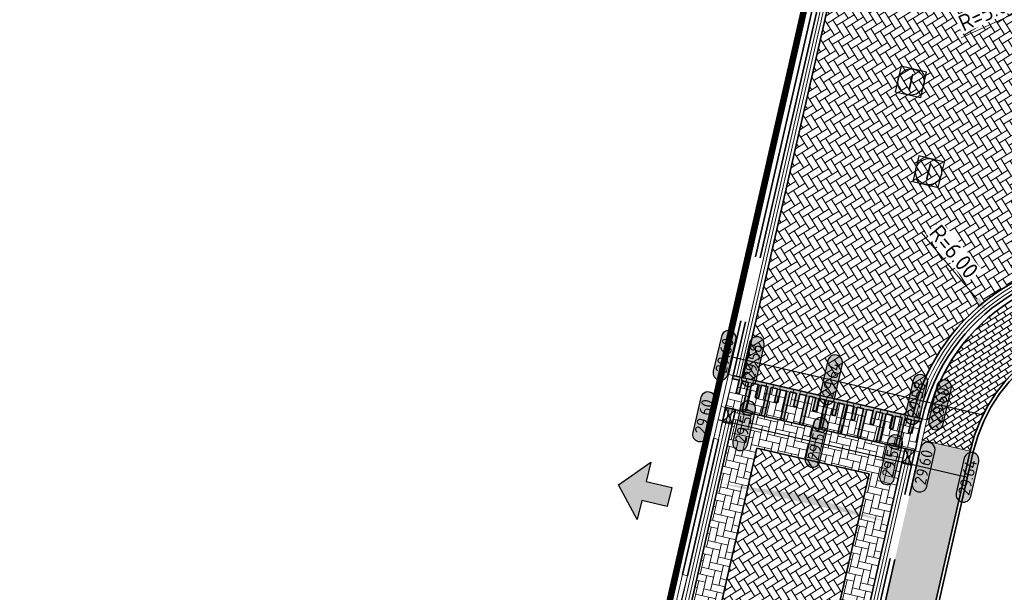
# Model space of a CAD drawing. Header units: metres. Extents: x 199937 to 201628, y 374508 to 375260.
# Tile 77 of 183: x 201094 to 201124, y 374930 to 374948. Entities that reach past the tile are written whole.
import ezdxf
from ezdxf.enums import TextEntityAlignment as Align

# ---------------------------------------------------------------- set-up
doc = ezdxf.new("R2010")
doc.units = ezdxf.units.M
for name, pattern in [('VH-OPSLUITBAND_100X200', [16, 8, -2, 4, -2]), ('VH-OPSLUITBAND_150X250', [24, 16, -2, 4, -2]), ('VH-TROTTOIRBAND_130-150', [15, 5, -2, 2, -2, 2, -2]), ('XX-PROJECTGRENS', [18, 12, -3, 0, -3])]:
    doc.linetypes.add(name, pattern=pattern)
doc.layers.add('000___INRIT-PIJL', color=252, linetype='Continuous')
doc.layers.add('N-WE-KG-GRENS_PROJECT-G', color=7, linetype='XX-PROJECTGRENS', lineweight=35, transparency=0.45)
for name, color, linetype, lineweight in [('N-WE-OG-HOOGTELIJN-G', 7, 'Continuous', 25), ('N-WE-RI-ITR_RIOOLPUT-S', 84, 'Continuous', 25), ('N-WE-RI-KOLK-S', 7, 'Continuous', 25), ('N-WE-RI-VWA_RIOOLPUT-S', 20, 'Continuous', 25), ('N-WE-VH-DREMPEL-G', 30, 'Continuous', 35), ('N-WE-VH-DWARSHELLING-S', 7, 'Continuous', 25), ('N-WE-VH-GOOT-G', 170, 'Continuous', 35), ('N-WE-VH-KANTOPSLUITING_OPSLUITBAND_100X200-G', 150, 'VH-OPSLUITBAND_100X200', 35), ('N-WE-VH-KANTOPSLUITING_OPSLUITBAND_150X250-G', 150, 'VH-OPSLUITBAND_150X250', 35), ('N-WE-VH-KANTOPSLUITING_TROTTOIRBAND_130 150-G', 210, 'VH-TROTTOIRBAND_130-150', 35), ('N-WE-VH-KANTOPSLUITING_TROTTOIRBAND_130 150_250_INRITVERLOOPBAND-G', 210, 'VH-TROTTOIRBAND_130-150', 35), ('N-WE-VH-KANTOPSLUITING_TROTTOIRBAND_130 150_250_INRITVERLOOPBAND-S', 210, 'Continuous', 25), ('N-WE-VH-KANTOPSLUITING_VERLOOPBAND-S', 251, 'Continuous', 25), ('N-WE-VH-KANTVERHARDING_STREKLAAG-G', 60, 'Continuous', 18), ('N-WE-VH-VERHARDING_BETONSTRAATSTEEN-G', 252, 'Continuous', 35), ('N-WE-VH-VERHARDING_TEGEL-A', 252, 'Continuous', 18), ('N-WE-VW-MARKERING-G', 7, 'Continuous', 35), ('N-WE-VW-MARKERING-V', 7, 'Continuous', 18), ('X-XX-AL-HOOGTELABEL-S', 7, 'Continuous', 25), ('X-XX-AL-M-200', 7, 'Continuous', 18)]:
    doc.layers.add(name, color=color, linetype=linetype, lineweight=lineweight)
doc.layers.add('N-WE-VH-VERHARDING_BETONSTRAATSTEEN_HEIDE-A', color=7, linetype='Continuous', lineweight=0, true_color=0x986657)
doc.layers.add('N-WE-VH-VERHARDING_BETONSTRAATSTEEN_ROOD-A', color=7, linetype='Continuous', lineweight=0, true_color=0xa92c0a)
doc.layers.add('X-XX-AL-HULPLIJN-G', color=7, linetype='Continuous', lineweight=18, plot=False)
doc.styles.add('NLCS-ISO', font='NLCS-ISO.ttf')
doc.styles.add('NLCS-ISO-ANNOTATIEF-T18', font='NLCS-ISO.ttf', dxfattribs={"height": 1.8})
doc.styles.add('NLCS-ISO-M200-T25', font='NLCS-ISO.ttf', dxfattribs={"height": 0.5})
doc.dimstyles.new('NLCS-M200-T25-PIJL_L2_H1', dxfattribs={"dimscale": 0.2, "dimtxt": 2.5, "dimasz": 2.5, "dimexe": 2, "dimexo": 2, "dimgap": 0.7, "dimtad": 1, "dimzin": 0, "dimdsep": 46, "dimtxsty": 'NLCS-ISO-M200-T25', "dimcen": 0, "dimdle": 2, "dimclrd": 256, "dimclre": 256, "dimclrt": 256, "dimadec": 1, "dimazin": 0, "dimtfac": 1, "dimtdec": 3, "dimtofl": 0, "dimtmove": 0, "dimatfit": 3, "dimfxl": 2, "dimfxlon": 1, "dimtfillclr": 256, "dimtolj": 1, "dimtzin": 0, "dimlwd": -1, "dimlwe": -1, "dimarcsym": 0})
pattern_1 = [(122.00011792, (201109.114271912, 374903.0265801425), (-0.2893732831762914, 0.06680645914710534), [0.6299999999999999, -0.21]), (32.00011791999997, (201108.7580921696, 374902.8040133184), (-0.2893732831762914, 0.06680645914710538), [0.6299999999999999, -0.21])]
pattern_2 = [(167.00011792, (0, 0), (-0.251857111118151, -0.1573785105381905), [0.63, -0.21]), (77.00011791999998, (-0.0944786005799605, -0.4092356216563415), (-0.251857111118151, -0.1573785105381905), [0.63, -0.21])]

# ---------------------------------------------------------------- blocks, each defined once
blk = doc.blocks.new('inrit')
h = blk.add_hatch(color=256)
h.dxf.hatch_style = 1
h.paths.add_polyline_path([(0.3000000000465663, 1), (-0.300000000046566, 1), (-0.3000000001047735, 1.799999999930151), (-0.900000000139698, 1.799999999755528), (-2.328301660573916e-10, 2.599999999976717), (0.9000000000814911, 1.799999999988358), (0.2999999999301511, 1.799999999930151)])
at = {"color": 3, "flags": 128}
blk.add_lwpolyline([(0.3000000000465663, 1), (-0.300000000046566, 1), (-0.3000000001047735, 1.799999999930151), (-0.900000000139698, 1.799999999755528), (-2.328301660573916e-10, 2.599999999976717), (0.9000000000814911, 1.799999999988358), (0.2999999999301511, 1.799999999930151), (0.3000000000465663, 1)], dxfattribs=at)
blk = doc.blocks.new('SVH-VERLOOPBAND_TROTTOIRBAND 130 150X250 HD_OPSLUITBAND 150X250 HD_L1000_RECHTS-MM')
at = {"linetype": 'Continuous', "lineweight": 0}
blk.add_lwpolyline([(0, 0), (1000, 1.13686837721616e-13), (1000, 150.0000000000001), (0, 150)], close=True, dxfattribs=at)
blk.add_lwpolyline([(0, 20), (100, 20), (900, 1.13686837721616e-13)], dxfattribs=at)
blk = doc.blocks.new('SVH-VERLOOPBAND_TROTTOIRBAND 130 150X250 HD_OPSLUITBAND 150X250 HD_L1000_LINKS-MM')
at = {"linetype": 'Continuous', "lineweight": 0}
blk.add_lwpolyline([(0, 0), (-1000, 1.13686837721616e-13), (-1000, 150.0000000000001), (0, 150)], close=True, dxfattribs=at)
blk.add_lwpolyline([(0, 20), (-100, 20), (-900, 1.13686837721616e-13)], dxfattribs=at)
blk = doc.blocks.new('*U283')
h = blk.add_hatch(color=253)
h.dxf.hatch_style = 1
edge = h.paths.add_edge_path()
edge.add_line((2.726055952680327, 1.132202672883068), (-2.726055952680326, 1.132202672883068))
edge.add_arc((-2.726055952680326, 0), 1.132202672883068, 90, 270)
edge.add_line((-2.726055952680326, -1.132202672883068), (2.726055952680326, -1.132202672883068))
edge.add_arc((2.726055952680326, 3.697785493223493e-32), 1.132202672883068, 270, 450)
blk.add_lwpolyline([(2.726055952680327, 1.132202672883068), (-2.726055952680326, 1.132202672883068, 0.9999999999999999), (-2.726055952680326, -1.132202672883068), (2.726055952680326, -1.132202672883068, 0.9999999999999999)], format="xyb", close=True)
at = {"style": 'NLCS-ISO-ANNOTATIEF-T18'}
blk.add_attdef('HGT', text='', height=1.8, dxfattribs=at).set_placement((-0.002853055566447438, -0.0004570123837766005), align=Align.MIDDLE_CENTER)
blk = doc.blocks.new('SVH-TROTTOIRBAND INRITVERLOOPBAND_130 150X250_RECHTS_L1000_HD-MM')
at = {"linetype": 'Continuous', "lineweight": 0}
blk.add_line((0, 20), (-1000, 1.13686837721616e-13), dxfattribs=at)
blk.add_lwpolyline([(0, 0), (-1000, 1.13686837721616e-13), (-1000, 150.0000000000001), (0, 150)], close=True, dxfattribs=at)
blk = doc.blocks.new('SVH-TROTTOIRBAND INRITVERLOOPBAND_130 150X250_LINKS_L1000_HD-MM')
at = {"linetype": 'Continuous', "lineweight": 0}
blk.add_line((0, 20), (1000, 1.13686837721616e-13), dxfattribs=at)
blk.add_lwpolyline([(0, 0), (1000, 1.13686837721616e-13), (1000, 150.0000000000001), (0, 150)], close=True, dxfattribs=at)
blk = doc.blocks.new('*U337')
blk.add_solid([(0, 0), (2.658283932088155, 0.25), (5.31656786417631, 0)])
blk = doc.blocks.new('*U338')
blk.add_solid([(3, 0), (3, 0.25), (1.500000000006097, 0)])
blk = doc.blocks.new('SRI-PUT_INSPECTIE-SO')
at = {"lineweight": -3, "flags": 128}
blk.add_lwpolyline([(-1.999999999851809, -2.000000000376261), (2.000000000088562, -2.000000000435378), (2.000000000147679, 1.999999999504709), (-2.00000000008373, 1.999999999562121)], close=True, dxfattribs=at)
at = {"lineweight": -3, "ltscale": 1.5}
blk.add_circle((0, -7.105427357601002e-14), 1.999999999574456, dxfattribs=at)
at = {"ltscale": 0.1, "style": 'NLCS-ISO'}
blk.add_text('I', height=2.5, dxfattribs=at).set_placement((-0.002795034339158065, -0.007140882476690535), align=Align.MIDDLE_CENTER)
blk = doc.blocks.new('*D463')
at = {"layer": 'Defpoints', "color": 0, "transparency": 16777216}
for p in [(201123.3644994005, 374938.7059783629), (201127.2138686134, 374934.1035489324)]:
    blk.add_point(p, dxfattribs=at)
at = {"layer": 'X-XX-AL-M-200', "transparency": 16777216}
blk.add_line((201121.3564117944, 374941.1069123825), (201123.0437186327, 374939.0895141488), dxfattribs=at)
blk.add_solid([(201123.1076412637, 374939.1429776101), (201122.9797960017, 374939.0360506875), (201123.3644994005, 374938.7059783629)], dxfattribs=at)
at = {"layer": 'X-XX-AL-M-200', "transparency": 16777216, "insert": (201122.3388327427, 374940.5401901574), "char_height": 0.5, "attachment_point": 5, "rotation": 309.9083580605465, "style": 'NLCS-ISO-M200-T25', "bg_fill": 3, "box_fill_scale": 1.1, "bg_fill_color": 256, "bg_fill_true_color": 13158600, "bg_fill_transparency": 0}
blk.add_mtext('\\A1;R=6.00', dxfattribs=at)
blk = doc.blocks.new('*D466')
at = {"layer": 'Defpoints', "color": 0, "transparency": 16777216}
for p in [(201129.9459438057, 374950.4640427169), (201125.405492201, 374948.3701708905)]:
    blk.add_point(p, dxfattribs=at)
at = {"layer": 'X-XX-AL-M-200', "transparency": 16777216}
blk.add_line((201122.5631694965, 374947.0594071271), (201124.9514470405, 374948.1607837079), dxfattribs=at)
blk.add_solid([(201124.9165491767, 374948.2364579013), (201124.9863449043, 374948.0851095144), (201125.405492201, 374948.3701708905)], dxfattribs=at)
at = {"layer": 'X-XX-AL-M-200', "transparency": 16777216, "insert": (201123.3669636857, 374947.8595570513), "char_height": 0.5, "attachment_point": 5, "rotation": 24.75723220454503, "style": 'NLCS-ISO-M200-T25', "bg_fill": 3, "box_fill_scale": 1.1, "bg_fill_color": 256, "bg_fill_true_color": 13158600, "bg_fill_transparency": 0}
blk.add_mtext('\\A1;R=5.00', dxfattribs=at)
blk = doc.blocks.new('N-SRI-KOLK_STRAAT_450X300-SO')
h = blk.add_hatch(color=256)
h.dxf.hatch_style = 1
h.paths.add_polyline_path([(-7.127631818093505e-14, 0.7499999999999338), (-1.125000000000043, 1.49999999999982), (-1.125000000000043, 4.75175454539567e-14)])
h.paths.add_polyline_path([(1.1249999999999, 4.75175454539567e-14), (1.1249999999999, 1.49999999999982), (-7.122080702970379e-14, 0.7499999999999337)])
for p, q in [((-1.125000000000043, 4.75175454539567e-14), (1.1249999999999, 1.49999999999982)), ((1.1249999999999, 4.75175454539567e-14), (-1.125000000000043, 1.49999999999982))]:
    blk.add_line(p, q)
at = {"flags": 128}
blk.add_lwpolyline([(-1.125000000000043, 4.75175454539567e-14), (1.1249999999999, 4.75175454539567e-14), (1.1249999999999, 1.49999999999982), (-1.125000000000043, 1.49999999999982)], close=True, dxfattribs=at)

msp = doc.modelspace()

# ---------------------------------------------------------------- hatches: boundary and pattern name
at = {"layer": 'N-WE-VH-VERHARDING_BETONSTRAATSTEEN_HEIDE-A', "true_color": 0x986657}
h = msp.add_hatch(dxfattribs=at)
h.set_pattern_fill('AVH-HEI_BSS_KEIFRMT_KEPER-SO', color=25, scale=2, angle=167.00011792, pattern_type=2)
h.set_pattern_definition(pattern_2)
h.paths.add_polyline_path([(201120.8496412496, 374934.5353979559), (201115.6750183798, 374935.7216690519), (201115.451756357, 374934.7469105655), (201120.6263792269, 374933.5606394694)])
h = msp.add_hatch(dxfattribs=at)
h.set_pattern_fill('AVH-HEI_BSS_KEIFRMT_KEPER-SO', color=25, scale=2, angle=167.00011792, pattern_type=2)
h.set_pattern_definition(pattern_2)
h.paths.add_polyline_path([(201109.6510064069, 374909.4209273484), (201110.5282890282, 374909.2199915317), (201116.3289999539, 374934.545804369), (201116.2354714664, 374934.5672455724), (201115.451756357, 374934.7469105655)])
h = msp.add_hatch(dxfattribs=at)
h.set_pattern_fill('AVH-HEI_BSS_KEIFRMT_KEPER-SO', color=25, scale=2, angle=167.00011792, pattern_type=2)
h.set_pattern_definition(pattern_2)
h.paths.add_polyline_path([(201113.9485768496, 374908.4365970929), (201114.8258594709, 374908.2356612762), (201120.6263792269, 374933.5606394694), (201119.7491356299, 374933.7617456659)])
at = {"layer": 'N-WE-VH-VERHARDING_BETONSTRAATSTEEN_ROOD-A'}
h = msp.add_hatch(dxfattribs=at)
h.set_pattern_fill('AVH-ROO_BSS_KEIFRMT_KEPER-SO', color=36, scale=2, angle=122.00011792, pattern_type=2)
h.set_pattern_definition(pattern_1)
edge = h.paths.add_edge_path()
edge.add_line((201124.7816763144, 374951.6558234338), (201125.4820163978, 374954.6893581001))
edge.add_line((201125.4820163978, 374954.6893581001), (201120.3003198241, 374955.8772519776))
edge.add_line((201120.3003198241, 374955.8772519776), (201115.8982907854, 374936.6964251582))
edge.add_line((201115.8982907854, 374936.6964251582), (201121.0729032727, 374935.5101564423))
edge.add_arc((201127.213868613, 374934.1035489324), 6.299999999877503, 78.61751114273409, 167.098770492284, ccw=False)
edge.add_line((201128.4572223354, 374940.2796376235), (201129.4396502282, 374945.1596341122))
edge.add_line((201129.4396502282, 374945.1596341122), (201128.8999478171, 374945.2682855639))
edge.add_arc((201129.9459438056, 374950.4640427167), 5.299999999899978, 167.005102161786, 258.6175111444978, ccw=False)
h = msp.add_hatch(dxfattribs=at)
h.set_pattern_fill('AVH-ROO_BSS_KEIFRMT_KEPER-SO', color=36, scale=2, angle=167, pattern_type=2)
h.set_pattern_definition([(167, (201109.114271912, 374903.0265801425), (-0.2518574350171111, -0.1573779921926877), [0.6299999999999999, -0.21]), (76.99999999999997, (201109.0197924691, 374902.6173447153), (-0.2518574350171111, -0.1573779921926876), [0.63, -0.21])])
h.paths.add_polyline_path([(201115.3854359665, 374935.7887044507), (201121.1420557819, 374934.4683625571), (201121.3656964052, 374935.4430342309), (201115.6111269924, 374936.7634605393)])
h = msp.add_hatch(dxfattribs=at)
h.set_pattern_fill('AVH-ROO_BSS_KEIFRMT_KEPER-SO', color=36, scale=2, angle=122.00011792, pattern_type=2)
h.set_pattern_definition(pattern_1)
h.paths.add_polyline_path([(201110.5282890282, 374909.2199915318), (201113.9485768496, 374908.4365970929), (201119.74913563, 374933.7617456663), (201119.7444457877, 374933.7628208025), (201116.328999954, 374934.5458043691)])
at = {"layer": 'N-WE-VH-VERHARDING_TEGEL-A'}
h = msp.add_hatch(dxfattribs=at)
h.set_pattern_fill('AVH-TEGEL_150X300_HALFST-SO', color=256, angle=32.85840576, pattern_type=2)
h.set_pattern_definition([(32.85840576, (201121.5115315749, 374935.4096317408), (-0.08138471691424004, 0.1260020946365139), []), (122.85840576, (201121.5115315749, 374935.4096317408), (-0.2520041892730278, -0.1627694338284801), [0.15, -0.15]), (122.85840576, (201121.6375336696, 374935.4910164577), (-0.2520041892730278, -0.1627694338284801), [-0.15, 0.15])])
edge = h.paths.add_edge_path()
edge.add_arc((201127.2138694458, 374934.1035525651), 5.850000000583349, 122.8657082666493, 167.0993368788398)
edge.add_line((201121.5115315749, 374935.4096317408), (201121.370206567, 374934.7926089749))
edge.add_line((201121.370206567, 374934.7926089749), (201122.8323442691, 374934.457715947))
edge.add_arc((201127.7061366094, 374933.3414058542), 5.000000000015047, 78.61751114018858, 167.0993003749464, ccw=False)
edge.add_line((201128.6929252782, 374938.2430635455), (201128.9889618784, 374939.713560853))
edge.add_line((201128.9889618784, 374939.713560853), (201128.3684113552, 374939.8384884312))
edge.add_arc((201127.2240852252, 374934.0496747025), 5.900834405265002, 78.81800058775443, 122.6651300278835)
h = msp.add_hatch(dxfattribs=at)
h.set_pattern_fill('AVH-TEGEL_300X300_HALFST-SO', color=256, scale=5, angle=80.38269561, pattern_type=2)
h.set_pattern_definition([(80.38269561, (201123.740729, 375003.3732360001), (-0.09777188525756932, 0.3208436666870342), [0.3, -0.3]), (170.38269561, (201123.740729, 375003.3732360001), (-0.05011995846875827, -0.2957836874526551), [])])
h.paths.add_polyline_path([(201118.5267717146, 374922.3782170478), (201119.9889094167, 374922.04332402), (201122.8323442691, 374934.457715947), (201121.370206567, 374934.7926089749)])
edge = h.paths.add_edge_path()
edge.add_line((201118.435590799, 374915.2615593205), (201116.9734530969, 374915.5964523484))
edge.add_line((201116.9734530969, 374915.5964523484), (201112.9025496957, 374897.822952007))
edge.add_arc((201171.2418440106, 374884.4607201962), 59.85000000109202, 167.0993003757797, 186.3419078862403)
edge.add_line((201111.7581004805, 374877.8496116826), (201113.2489211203, 374878.0153036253))
edge.add_arc((201171.2418440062, 374884.4607201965), 58.34999999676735, 167.0993003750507, 186.3419078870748, ccw=False)
edge.add_line((201114.3646873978, 374897.4880589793), (201118.435590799, 374915.2615593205))
at = {"layer": 'N-WE-VW-MARKERING-V'}
h = msp.add_hatch(color=256, dxfattribs=at)
h.dxf.hatch_style = 1
h.paths.add_polyline_path([(201115.6058762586, 374936.7634605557), (201115.5835490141, 374936.6659849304), (201115.7827854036, 374936.6203104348), (201115.693404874, 374936.2304243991), (201115.7908763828, 374936.2080792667), (201115.8802569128, 374936.5979653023), (201116.0751999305, 374936.5532750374), (201115.874093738, 374935.6760314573), (201115.9715652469, 374935.6536863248), (201116.1726714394, 374936.5309299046), (201116.3676144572, 374936.4862396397), (201116.2782339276, 374936.096353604), (201116.3757054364, 374936.0740084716), (201116.4650859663, 374936.4638945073), (201116.6600289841, 374936.4192042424), (201116.4589227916, 374935.5419606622), (201116.5563943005, 374935.5196155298), (201116.7575004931, 374936.3968591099), (201116.9524435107, 374936.3521688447), (201116.8630629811, 374935.962282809), (201116.9605344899, 374935.9399376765), (201117.0499150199, 374936.3298237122), (201117.2448580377, 374936.2851334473), (201117.0437518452, 374935.4078898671), (201117.141223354, 374935.3855447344), (201117.3423295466, 374936.2627883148), (201117.5372725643, 374936.2180980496), (201117.4478920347, 374935.8282120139), (201117.5453635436, 374935.8058668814), (201117.6347440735, 374936.1957529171), (201117.8296870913, 374936.1510626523), (201117.6285808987, 374935.2738190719), (201117.7260524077, 374935.2514739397), (201117.9271586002, 374936.1287175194), (201118.122101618, 374936.0840272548), (201118.032721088, 374935.694141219), (201118.1301925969, 374935.6717960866), (201118.2195731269, 374936.0616821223), (201118.4145161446, 374936.016991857), (201118.2134099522, 374935.1397482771), (201118.3108814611, 374935.1174031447), (201118.5119876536, 374935.9946467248), (201118.7069306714, 374935.9499564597), (201118.6175501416, 374935.5600704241), (201118.7150216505, 374935.5377252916), (201118.8044021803, 374935.9276113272), (201118.9993451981, 374935.8829210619), (201118.7982390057, 374935.0056774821), (201118.8957105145, 374934.9833323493), (201119.0968167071, 374935.8605759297), (201119.2917597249, 374935.8158856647), (201119.2023791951, 374935.4259996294), (201119.299850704, 374935.4036544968), (201119.3892312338, 374935.793540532), (201119.5841742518, 374935.7488502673), (201119.3830680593, 374934.8716066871), (201119.4805395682, 374934.8492615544), (201119.6816457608, 374935.7265051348), (201119.8765887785, 374935.6818148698), (201119.7872082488, 374935.2919288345), (201119.8846797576, 374935.2695837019), (201119.9740602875, 374935.6594697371), (201120.1690033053, 374935.6147794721), (201119.9678971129, 374934.7375358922), (201120.0653686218, 374934.7151907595), (201120.2664748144, 374935.5924343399), (201120.4614178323, 374935.5477440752), (201120.3720373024, 374935.1578580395), (201120.4695088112, 374935.135512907), (201120.5588893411, 374935.5253989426), (201120.753832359, 374935.4807086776), (201120.5527261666, 374934.6034650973), (201120.6501976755, 374934.5811199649), (201120.851303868, 374935.458363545), (201121.0462468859, 374935.4136732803), (201120.956866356, 374935.0237872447), (201121.0543378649, 374935.0014421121), (201121.1437183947, 374935.3913281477), (201121.3433323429, 374935.3455670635), (201121.3656964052, 374935.4430342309)])

# ---------------------------------------------------------------- linework, layer by layer
at = {"layer": 'N-WE-KG-GRENS_PROJECT-G', "const_width": 0.2}
msp.add_lwpolyline([(201159.7898374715, 374646.4557134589), (201145.3138937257, 374758.5632757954), (201142.007547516, 374758.3458555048), (201141.3871207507, 374761.365740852), (201142.7220816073, 374761.709586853), (201139.5904329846, 374783.4749333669), (201135.4986443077, 374783.5784851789), (201135.3518372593, 374792.3023651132), (201141.351452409, 374792.6391997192), (201138.6280249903, 374812.2457142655, 0.1098649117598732), (201132.55438246, 374825.6281790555), (201114.3719757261, 374850.5778146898, -0.1438375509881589), (201104.9234138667, 374883.2812249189, 0.2953998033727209), (201098.086768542, 374888.7092676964), (201097.9584015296, 374895.618421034, 0.3754796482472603), (201107.2353103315, 374901.6135889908), (201127.8699589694, 374992.3467444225, 0.3600036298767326), (201124.4999770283, 374997.9081068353), (201067.9470627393, 375010.728805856, 0.3775882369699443)], format="xyb", dxfattribs=at)
at = {"layer": 'N-WE-OG-HOOGTELIJN-G'}
for points in [[(201115.5739743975, 374937.3327252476), (201123.190233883, 374935.5743897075)], [(201115.1330106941, 374935.4174791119), (201122.7488815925, 374933.6592332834)]]:
    msp.add_lwpolyline(points, dxfattribs=at)
at = {"layer": 'N-WE-VH-DREMPEL-G'}
for points in [[(201121.3653178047, 374935.4431210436), (201115.6058762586, 374936.7634605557)], [(201121.1418664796, 374934.4684059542), (201115.3824249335, 374935.7887454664)]]:
    msp.add_lwpolyline(points, dxfattribs=at)
at = {"layer": 'N-WE-VH-GOOT-G'}
for points in [[(201119.6000201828, 374952.84370689), (201115.8982907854, 374936.6964251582)], [(201115.6750183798, 374935.7216690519), (201109.4277443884, 374908.4461688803)], [(201114.6025974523, 374907.2609028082), (201120.8496412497, 374934.5353979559)]]:
    msp.add_lwpolyline(points, dxfattribs=at)
msp.add_lwpolyline([(201121.0729032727, 374935.5101564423, -0.4064709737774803), (201128.4572223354, 374940.2796376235)], format="xyb", dxfattribs=at)
at = {"layer": 'N-WE-VH-KANTOPSLUITING_OPSLUITBAND_100X200-G'}
for points in [[(201128.9889618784, 374939.713560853), (201128.6929252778, 374938.2430635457, 0.4064736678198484), (201122.8323442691, 374934.457715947), (201114.3646873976, 374897.4880589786, 0.08415957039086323), (201113.2489211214, 374878.0153036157, 0.002028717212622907), (201113.3163980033, 374877.4298252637, 0.06341567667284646), (201115.7015907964, 374867.6606411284, 0.05636157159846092), (201121.2987144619, 374855.8678326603, 0.002588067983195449), (201129.3393280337, 374844.6669837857, -0.005827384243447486), (201140.5016523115, 374829.116653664, 0.3399968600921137), (201145.1035221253, 374827.3759755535), (201147.7256071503, 374828.0161040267), (201148.0813537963, 374826.5588997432)], [(201129.0869950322, 374939.6938250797), (201128.7710212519, 374938.124294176, 0.4124314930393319), (201122.9298201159, 374934.4353897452), (201114.4621632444, 374897.4657327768, 0.08415957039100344), (201113.3483091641, 374878.0263497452, 0.002029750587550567), (201113.4157286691, 374877.4413798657, 0.06342882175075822), (201115.7955998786, 374867.6947800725, 0.05635593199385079), (201121.3820381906, 374855.9232103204, 0.00258742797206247), (201129.4200714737, 374844.7259804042, -0.00582816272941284), (201140.5852159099, 374829.1716574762, 0.3403900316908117), (201145.0771458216, 374827.4724731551), (201147.7990376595, 374828.136967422), (201148.1796865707, 374826.5777588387)]]:
    msp.add_lwpolyline(points, format="xyb", dxfattribs=at)
at = {"layer": 'N-WE-VH-KANTOPSLUITING_OPSLUITBAND_150X250-G'}
for points in [[(201119.8612750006, 374955.9781385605), (201115.4596689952, 374936.7969782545)], [(201120.0074305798, 374955.9443962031), (201115.6058762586, 374936.7634605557)]]:
    msp.add_lwpolyline(points, dxfattribs=at)
at = {"layer": 'N-WE-VH-KANTOPSLUITING_OPSLUITBAND_150X250-G', "linetype": 'Continuous'}
for points in [[(201121.3653178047, 374935.4431210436, -0.406473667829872), (201128.3980150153, 374939.985538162), (201129.1165986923, 374939.8408748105)], [(201121.5115250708, 374935.4096033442), (201121.5115315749, 374935.4096317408, -0.406473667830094), (201128.3684113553, 374939.8384884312), (201129.0869950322, 374939.6938250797)]]:
    msp.add_lwpolyline(points, format="xyb", dxfattribs=at)
at = {"layer": 'N-WE-VH-KANTOPSLUITING_TROTTOIRBAND_130 150-G'}
for points in [[(201118.3805579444, 374922.4117063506), (201121.1420557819, 374934.4683625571)], [(201118.5267717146, 374922.3782170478), (201121.2882630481, 374934.4348448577)]]:
    msp.add_lwpolyline(points, dxfattribs=at)
at = {"layer": 'N-WE-VH-KANTOPSLUITING_TROTTOIRBAND_130 150_250_INRITVERLOOPBAND-G'}
for points in [[(201115.01317271, 374934.8474267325), (201114.0613703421, 374930.6920760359)], [(201115.1593861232, 374934.8139358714), (201114.2075841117, 374930.6585867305)]]:
    msp.add_lwpolyline(points, dxfattribs=at)
at = {"layer": 'N-WE-VH-KANTVERHARDING_STREKLAAG-G'}
for points in [[(201119.405077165, 374952.888397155), (201115.7033477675, 374936.7411154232)], [(201119.5025486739, 374952.8660520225), (201115.8008192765, 374936.7187702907)], [(201115.4800753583, 374935.7663593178), (201109.2327926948, 374908.4908212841)], [(201115.5775468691, 374935.7440141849), (201109.3302685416, 374908.4684950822)], [(201114.7000732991, 374907.2385766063), (201120.9471127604, 374934.513052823)], [(201114.7975491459, 374907.2162504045), (201121.0445842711, 374934.49070769)]]:
    msp.add_lwpolyline(points, dxfattribs=at)
for points in [[(201121.1703747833, 374935.4878113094, -0.4064718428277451), (201128.4374865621, 374940.1816044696)], [(201121.267846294, 374935.4654661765, -0.4064727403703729), (201128.4177507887, 374940.0835713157)]]:
    msp.add_lwpolyline(points, format="xyb", dxfattribs=at)
at = {"layer": 'N-WE-VH-VERHARDING_BETONSTRAATSTEEN-G'}
for points in [[(201116.328999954, 374934.545804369), (201110.5282890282, 374909.2199915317)], [(201119.7491356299, 374933.7617456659), (201116.328999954, 374934.545804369)], [(201113.9485768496, 374908.4365970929), (201119.7491356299, 374933.7617456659)]]:
    msp.add_lwpolyline(points, dxfattribs=at)
at = {"layer": 'N-WE-VW-MARKERING-G'}
msp.add_lwpolyline([(201115.5835490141, 374936.6659849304), (201115.7827854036, 374936.6203104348), (201115.693404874, 374936.2304243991), (201115.7908763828, 374936.2080792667), (201115.8802569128, 374936.5979653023), (201116.0751999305, 374936.5532750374), (201115.874093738, 374935.6760314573), (201115.9715652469, 374935.6536863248), (201116.1726714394, 374936.5309299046), (201116.3676144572, 374936.4862396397), (201116.2782339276, 374936.096353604), (201116.3757054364, 374936.0740084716), (201116.4650859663, 374936.4638945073), (201116.6600289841, 374936.4192042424), (201116.4589227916, 374935.5419606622), (201116.5563943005, 374935.5196155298), (201116.7575004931, 374936.3968591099), (201116.9524435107, 374936.3521688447), (201116.8630629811, 374935.962282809), (201116.9605344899, 374935.9399376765), (201117.0499150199, 374936.3298237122), (201117.2448580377, 374936.2851334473), (201117.0437518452, 374935.4078898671), (201117.141223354, 374935.3855447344), (201117.3423295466, 374936.2627883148), (201117.5372725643, 374936.2180980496), (201117.4478920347, 374935.8282120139), (201117.5453635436, 374935.8058668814), (201117.6347440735, 374936.1957529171), (201117.8296870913, 374936.1510626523), (201117.6285808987, 374935.2738190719), (201117.7260524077, 374935.2514739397), (201117.9271586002, 374936.1287175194), (201118.122101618, 374936.0840272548), (201118.032721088, 374935.694141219), (201118.1301925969, 374935.6717960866), (201118.2195731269, 374936.0616821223), (201118.4145161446, 374936.016991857), (201118.2134099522, 374935.1397482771), (201118.3108814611, 374935.1174031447), (201118.5119876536, 374935.9946467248), (201118.7069306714, 374935.9499564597), (201118.6175501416, 374935.5600704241), (201118.7150216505, 374935.5377252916), (201118.8044021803, 374935.9276113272), (201118.9993451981, 374935.8829210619), (201118.7982390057, 374935.0056774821), (201118.8957105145, 374934.9833323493), (201119.0968167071, 374935.8605759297), (201119.2917597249, 374935.8158856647), (201119.2023791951, 374935.4259996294), (201119.299850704, 374935.4036544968), (201119.3892312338, 374935.793540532), (201119.5841742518, 374935.7488502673), (201119.3830680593, 374934.8716066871), (201119.4805395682, 374934.8492615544), (201119.6816457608, 374935.7265051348), (201119.8765887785, 374935.6818148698), (201119.7872082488, 374935.2919288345), (201119.8846797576, 374935.2695837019), (201119.9740602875, 374935.6594697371), (201120.1690033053, 374935.6147794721), (201119.9678971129, 374934.7375358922), (201120.0653686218, 374934.7151907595), (201120.2664748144, 374935.5924343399), (201120.4614178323, 374935.5477440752), (201120.3720373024, 374935.1578580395), (201120.4695088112, 374935.135512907), (201120.5588893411, 374935.5253989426), (201120.753832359, 374935.4807086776), (201120.5527261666, 374934.6034650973), (201120.6501976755, 374934.5811199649), (201120.851303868, 374935.458363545), (201121.0462468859, 374935.4136732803), (201120.956866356, 374935.0237872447), (201121.0543378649, 374935.0014421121), (201121.1437183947, 374935.3913281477), (201121.3433323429, 374935.3455670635), (201121.3656964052, 374935.4430342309), (201115.6058762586, 374936.7634605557)], close=True, dxfattribs=at)
at = {"layer": 'X-XX-AL-HULPLIJN-G'}
msp.add_lwpolyline([(201122.8323442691, 374934.457715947), (201121.370206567, 374934.7926089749)], dxfattribs=at)

# ---------------------------------------------------------------- block references
at = {"layer": '000___INRIT-PIJL', "rotation": 76.60443435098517}
msp.add_blockref('inrit', (201114.6344414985, 374932.8259631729, 29.57119302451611), dxfattribs=at)
at = {"layer": 'N-WE-RI-ITR_RIOOLPUT-S', "xscale": 0.2, "yscale": 0.2, "zscale": 0.2, "rotation": 346.3892701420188}
msp.add_blockref('SRI-PUT_INSPECTIE-SO', (201121.5635020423, 374942.9779036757), dxfattribs=at)
at = {"layer": 'N-WE-RI-KOLK-S', "xscale": 0.2, "yscale": 0.2, "zscale": 0.2}
for p, rotation in [((201115.3323675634, 374935.5693843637), 257.098689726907), ((201121.0919217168, 374934.2490190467), 77.12536404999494)]:
    msp.add_blockref('N-SRI-KOLK_STRAAT_450X300-SO', p, dxfattribs=dict(at, rotation=rotation))
at = {"layer": 'N-WE-RI-VWA_RIOOLPUT-S', "xscale": 0.2, "yscale": 0.2, "zscale": 0.2, "rotation": 347.2506427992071}
msp.add_blockref('SRI-PUT_INSPECTIE-SO', (201121.0268550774, 374945.716569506, 29.4656590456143), dxfattribs=at)
at = {"layer": 'N-WE-VH-DWARSHELLING-S'}
for name, p, rotation in [('*U337', (201115.1622279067, 374933.4828338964), 347.0001179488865), ('*U338', (201119.3107761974, 374932.5197315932), 347.0993003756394)]:
    msp.add_blockref(name, p, dxfattribs=dict(at, rotation=rotation))
at = {"layer": 'N-WE-VH-KANTOPSLUITING_TROTTOIRBAND_130 150_250_INRITVERLOOPBAND-S', "xscale": 0.001, "yscale": 0.001, "zscale": 0.001}
for name, p, rotation in [('SVH-TROTTOIRBAND INRITVERLOOPBAND_130 150X250_RECHTS_L1000_HD-MM', (201115.3824249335, 374935.7887454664), 77.09868973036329), ('SVH-TROTTOIRBAND INRITVERLOOPBAND_130 150X250_LINKS_L1000_HD-MM', (201113.9843220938, 374929.6838282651), 77.09930037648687)]:
    msp.add_blockref(name, p, dxfattribs=dict(at, rotation=rotation))
at = {"layer": 'N-WE-VH-KANTOPSLUITING_VERLOOPBAND-S', "xscale": 0.001, "yscale": 0.001, "zscale": 0.001}
for name, p, rotation in [('SVH-VERLOOPBAND_TROTTOIRBAND 130 150X250 HD_OPSLUITBAND 150X250 HD_L1000_RECHTS-MM', (201115.3826038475, 374935.7887044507), 77.09868972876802), ('SVH-VERLOOPBAND_TROTTOIRBAND 130 150X250 HD_OPSLUITBAND 150X250 HD_L1000_LINKS-MM', (201121.1420557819, 374934.4683625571), 257.077045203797)]:
    msp.add_blockref(name, p, dxfattribs=dict(at, rotation=rotation))
at = {"layer": 'X-XX-AL-HOOGTELABEL-S', "xscale": 0.2, "yscale": 0.2, "zscale": 0.2, "rotation": 77.00011791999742}
for p, values in [((201115.3408625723, 374937.3746704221), {'HGT': '29.60'}), ((201116.2027418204, 374937.1875642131), {'HGT': '29.58'}), ((201118.5921180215, 374936.6359384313), {'HGT': '29.64'}), ((201121.1927743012, 374936.0355352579), {'HGT': '29.58'}), ((201121.914220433, 374935.8689778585), {'HGT': '29.60'}), ((201114.7109940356, 374935.506220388), {'HGT': '29.60'}), ((201115.9371469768, 374935.2318313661), {'HGT': '29.50'}), ((201118.1500135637, 374934.720955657), {'HGT': '29.56'}), ((201120.4209085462, 374934.196683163), {'HGT': '29.50'}), ((201121.4136981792, 374933.9682574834), {'HGT': '29.60'}), ((201122.7518876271, 374933.6585392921), {'HGT': '29.64'})]:
    msp.add_blockref('*U283', p, dxfattribs=at).add_auto_attribs(values)

# ---------------------------------------------------------------- next in the draw order: dimensions: what is measured, and where the dimension line sits
at = {"layer": 'X-XX-AL-M-200'}
for center, mpoint, picture, middle in [((201129.9459438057, 374950.4640427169), (201125.405492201, 374948.3701708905), '*D466', (201123.3669636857, 374947.8595570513)), ((201127.2138686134, 374934.1035489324), (201123.3644994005, 374938.7059783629), '*D463', (201122.3388327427, 374940.5401901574))]:
    dim = msp.add_radius_dim(center=center, mpoint=mpoint, dimstyle='NLCS-M200-T25-PIJL_L2_H1', override={"dimpost": 'R=<>', "dimtfill": 1}, dxfattribs=at)
    dim.commit()
    dim.dimension.update_dxf_attribs({"geometry": picture, "text_midpoint": middle})

doc.saveas('drawing.dxf')
